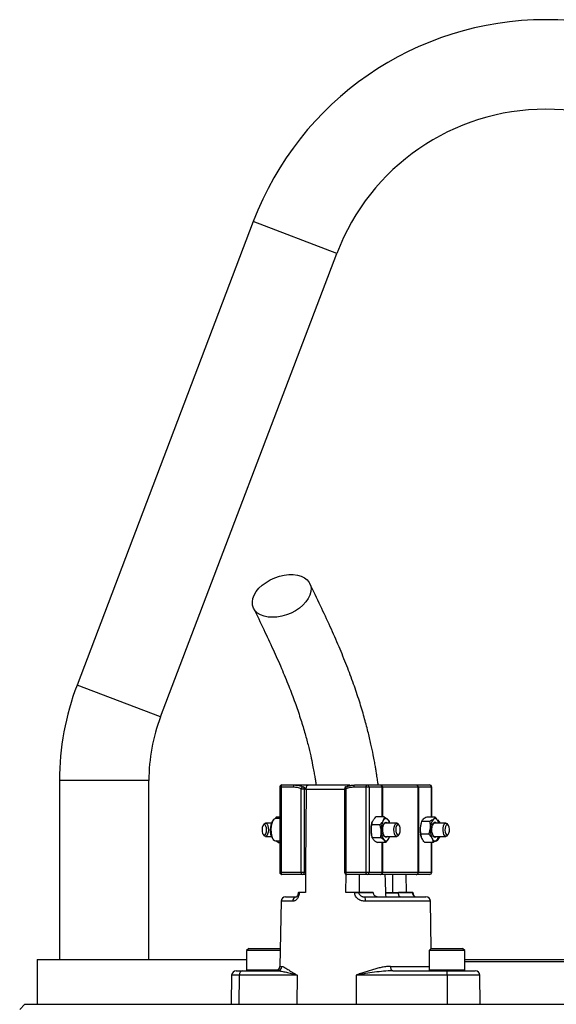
# Model space of a CAD drawing. Header units: millimetres. Extents: x 1218 to 2618, y 461 to 3503.
# Tile 5 of 6: x 1683 to 1923, y 3063 to 3503. Entities that reach past the tile are written whole.
import ezdxf

# ---------------------------------------------------------------- set-up
doc = ezdxf.new("R2010")
doc.units = ezdxf.units.MM

msp = doc.modelspace()

# ---------------------------------------------------------------- linework, layer by layer
at = {"color": 7, "linetype": 'Continuous', "lineweight": 25}
for p, q in [((1787.19, 3412.62), (1708.38, 3205.51)), ((1745.77, 3191.29), (1824.57, 3398.4)), ((1700.54, 3162.84), (1700.54, 3082.84)), ((1740.54, 3082.84), (1740.54, 3162.84)), ((1799.06, 3159.84), (1799.06, 3121.84)), ((1799.63, 3159.84), (1799.63, 3121.84)), ((1805.12, 3159.84), (1799.63, 3159.84)), ((1800.06, 3160.84), (1805.54, 3160.84)), ((1805.54, 3160.84), (1815.29, 3160.84)), ((1809.51, 3160.06), (1810.92, 3159.24)), ((1809.55, 3160.04), (1809.51, 3160.06)), ((1829.95, 3160.83), (1811.77, 3160.83)), ((1837.7, 3159.84), (1832.22, 3159.84)), ((1832.64, 3160.84), (1838.12, 3160.84)), ((1839.03, 3159.84), (1837.7, 3159.84)), ((1837.7, 3121.84), (1837.7, 3159.84)), ((1838.12, 3160.84), (1843.97, 3160.84)), ((1839.03, 3159.84), (1839.03, 3121.84)), ((1844.88, 3159.84), (1839.03, 3159.84)), ((1843.97, 3160.84), (1844.32, 3160.84)), ((1844.32, 3160.84), (1859.99, 3160.84)), ((1845.05, 3159.84), (1844.88, 3159.84)), ((1860.98, 3159.84), (1845.05, 3159.84)), ((1859.99, 3160.84), (1860.16, 3160.84)), ((1860.16, 3160.84), (1866.01, 3160.84)), ((1860.98, 3121.84), (1860.98, 3159.84)), ((1861.07, 3159.84), (1860.98, 3159.84)), ((1861.07, 3159.84), (1861.07, 3121.84)), ((1866.92, 3159.84), (1861.07, 3159.84)), ((1867.01, 3146.51), (1867.01, 3159.84)), ((1808.7, 3121.84), (1808.7, 3159.13)), ((1808.7, 3159.13), (1810.03, 3159.13)), ((1810.03, 3159.13), (1810.03, 3121.84)), ((1810.89, 3158.87), (1810.89, 3158.66)), ((1828.06, 3159.13), (1828.06, 3121.84)), ((1828.64, 3159.13), (1828.64, 3121.84)), ((1797.65, 3146.56), (1797.08, 3145.82)), ((1797.65, 3146.56), (1798.13, 3145.84)), ((1797.65, 3146.56), (1799.06, 3146.56)), ((1845.78, 3146.56), (1842.06, 3146.56)), ((1868.54, 3146.51), (1864.82, 3146.51)), ((1792.1, 3143.49), (1791.67, 3142.95)), ((1795.31, 3143.84), (1792.7, 3143.84)), ((1796.23, 3145.26), (1795.8, 3144.73)), ((1799.06, 3145.84), (1797.21, 3145.84)), ((1843.85, 3143.02), (1840.13, 3143.02)), ((1840.33, 3143.93), (1840.28, 3143.78)), ((1851.4, 3143.84), (1846.31, 3143.84)), ((1848.21, 3143.84), (1848.09, 3144.23)), ((1852.43, 3142.95), (1851.99, 3143.49)), ((1862.36, 3144.12), (1862.26, 3143.78)), ((1866.24, 3144.6), (1862.52, 3144.6)), ((1873.38, 3143.84), (1868.29, 3143.84)), ((1870.27, 3144.73), (1869.84, 3145.26)), ((1870.08, 3143.86), (1869.87, 3144.62)), ((1870.18, 3143.84), (1870.17, 3143.89)), ((1874.4, 3142.95), (1873.97, 3143.49)), ((1791.67, 3138.72), (1792.1, 3138.18)), ((1792.7, 3137.84), (1795.31, 3137.84)), ((1840.28, 3137.89), (1840.42, 3137.44)), ((1844.19, 3137.3), (1840.46, 3137.3)), ((1846.31, 3137.84), (1851.4, 3137.84)), ((1848.18, 3137.74), (1848.21, 3137.84)), ((1851.99, 3138.18), (1852.43, 3138.72)), ((1865.79, 3138.93), (1862.06, 3138.93)), ((1862.26, 3137.89), (1862.29, 3137.79)), ((1868.29, 3137.84), (1873.38, 3137.84)), ((1870.05, 3137.57), (1869.94, 3137.07)), ((1870.1, 3137.56), (1870.18, 3137.84)), ((1873.97, 3138.18), (1874.4, 3138.72)), ((1795.8, 3136.94), (1796.23, 3136.41)), ((1797.21, 3135.84), (1799.06, 3135.84)), ((1798.31, 3135.12), (1797.3, 3135.84)), ((1798.31, 3135.12), (1798.54, 3135.84)), ((1798.31, 3135.12), (1799.06, 3135.12)), ((1846.44, 3135.12), (1842.72, 3135.12)), ((1867.64, 3135.16), (1863.91, 3135.16)), ((1867.01, 3121.84), (1867.01, 3135.16)), ((1869.84, 3136.41), (1870.27, 3136.94)), ((1799.63, 3121.84), (1808.7, 3121.84)), ((1809.12, 3120.84), (1800.06, 3120.84)), ((1808.7, 3121.84), (1810.03, 3121.84)), ((1810.59, 3120.84), (1809.12, 3120.84)), ((1810.03, 3121.84), (1810.6, 3121.84)), ((1810.6, 3121.84), (1810.53, 3112.84)), ((1828.64, 3121.84), (1837.7, 3121.84)), ((1828.66, 3112.84), (1828.72, 3120.9)), ((1838.12, 3120.84), (1829.06, 3120.84)), ((1837.7, 3121.84), (1839.03, 3121.84)), ((1843.97, 3120.84), (1838.12, 3120.84)), ((1839.03, 3121.84), (1844.88, 3121.84)), ((1844.32, 3120.84), (1843.97, 3120.84)), ((1859.99, 3120.84), (1844.32, 3120.84)), ((1844.88, 3121.84), (1845.05, 3121.84)), ((1845.05, 3121.84), (1860.98, 3121.84)), ((1855.48, 3120.84), (1855.54, 3112.84)), ((1860.16, 3120.84), (1859.99, 3120.84)), ((1866.01, 3120.84), (1860.16, 3120.84)), ((1860.98, 3121.84), (1861.07, 3121.84)), ((1861.07, 3121.84), (1866.92, 3121.84)), ((1801.63, 3110.84), (1806.57, 3110.84)), ((1805.64, 3110.96), (1805.64, 3110.84)), ((1807.32, 3112.84), (1807.32, 3112.81)), ((1807.81, 3112.84), (1807.51, 3112.84)), ((1807.81, 3112.84), (1807.8, 3112.8)), ((1810.53, 3112.84), (1807.81, 3112.84)), ((1832.56, 3112.84), (1828.66, 3112.84)), ((1832.56, 3112.8), (1832.56, 3112.84)), ((1834.4, 3112.84), (1834.4, 3112.8)), ((1840.79, 3112.84), (1834.4, 3112.84)), ((1834.4, 3112.8), (1840.8, 3112.8)), ((1837.09, 3110.84), (1864.44, 3110.84)), ((1840.79, 3112.84), (1840.8, 3112.8)), ((1852.17, 3112.47), (1846.53, 3112.47)), ((1849.44, 3112.84), (1852.17, 3112.84)), ((1851.56, 3110.96), (1851.56, 3110.84)), ((1852.17, 3112.8), (1852.17, 3112.84)), ((1858.57, 3112.84), (1852.17, 3112.84)), ((1852.17, 3112.8), (1858.57, 3112.8)), ((1855.4, 3110.96), (1855.4, 3110.84)), ((1856.51, 3110.96), (1856.51, 3110.84)), ((1858.52, 3110.84), (1858.52, 3110.96)), ((1858.55, 3110.84), (1858.55, 3110.96)), ((1858.57, 3112.8), (1858.57, 3112.84)), ((1858.75, 3112.81), (1858.75, 3112.84)), ((1859.02, 3110.96), (1859.02, 3110.84)), ((1860.77, 3110.84), (1860.77, 3110.96)), ((1861.6, 3110.84), (1861.6, 3110.96)), ((1799.63, 3108.87), (1799.12, 3079.8)), ((1866.81, 3087.83), (1866.44, 3108.87)), ((1785.25, 3087.84), (1784.25, 3086.84)), ((1784.25, 3086.84), (1784.25, 3078.24)), ((1799.24, 3086.84), (1784.25, 3086.84)), ((1785.25, 3087.84), (1799.25, 3087.84)), ((1799.26, 3087.83), (1799.25, 3087.84)), ((1866.82, 3087.84), (1865.82, 3086.84)), ((1865.82, 3086.84), (1865.82, 3078.24)), ((1881.82, 3086.84), (1865.82, 3086.84)), ((1866.82, 3087.84), (1880.82, 3087.84)), ((1881.82, 3086.84), (1880.82, 3087.84)), ((1881.82, 3078.24), (1881.82, 3086.84)), ((1690.54, 3082.84), (1784.25, 3082.84)), ((1690.54, 3082.84), (1690.54, 3062.84)), ((1881.82, 3082.84), (1918.04, 3082.84)), ((1918.04, 3081.84), (1881.82, 3081.84)), ((1918.04, 3082.84), (1958.78, 3082.84)), ((1958.78, 3081.84), (1918.04, 3081.84)), ((1777.55, 3075.87), (1777.32, 3062.84)), ((1779.55, 3077.84), (1782.47, 3077.84)), ((1780.93, 3075.87), (1780.75, 3062.84)), ((1806.86, 3075.87), (1780.93, 3075.87)), ((1782.47, 3077.84), (1797.98, 3077.84)), ((1806.86, 3075.87), (1806.69, 3062.84)), ((1833.25, 3075.87), (1833.26, 3062.84)), ((1873.91, 3075.87), (1833.25, 3075.87)), ((1849.58, 3077.84), (1873.9, 3077.84)), ((1873.9, 3077.84), (1886.52, 3077.84)), ((1873.91, 3075.87), (1873.92, 3062.84)), ((1888.75, 3062.84), (1888.52, 3075.87)), ((1682.74, 3060.54), (1685.04, 3062.84))]:
    msp.add_line(p, q, dxfattribs=at)
at = {"color": 1, "linetype": 'Continuous', "lineweight": 25}
for p, q in [((1824.57, 3398.4), (1787.19, 3412.62)), ((1745.77, 3191.29), (1708.38, 3205.51)), ((1740.54, 3162.84), (1700.54, 3162.84)), ((1799.63, 3159.84), (1799.06, 3159.84)), ((1844.88, 3146.56), (1844.88, 3159.84)), ((1845.05, 3159.84), (1845.05, 3146.56)), ((1866.92, 3146.51), (1866.92, 3159.84)), ((1867.01, 3159.84), (1866.92, 3159.84)), ((1828.06, 3158.87), (1810.89, 3158.87)), ((1828.06, 3159.13), (1828.64, 3159.13)), ((1844.88, 3121.84), (1844.88, 3135.12)), ((1845.05, 3135.12), (1845.05, 3121.84)), ((1866.92, 3121.84), (1866.92, 3135.16)), ((1799.06, 3121.84), (1799.63, 3121.84)), ((1828.06, 3121.84), (1828.64, 3121.84)), ((1866.92, 3121.84), (1867.01, 3121.84)), ((1846.61, 3112.8), (1852.17, 3112.8)), ((1804.89, 3108.87), (1799.63, 3108.87)), ((1866.44, 3108.87), (1837.35, 3108.87)), ((1780.93, 3075.87), (1777.55, 3075.87)), ((1784.25, 3078.24), (1798.32, 3078.24)), ((1799.12, 3079.8), (1799.93, 3079.8)), ((1848.66, 3079.8), (1865.82, 3079.8)), ((1865.82, 3078.24), (1881.82, 3078.24)), ((1888.52, 3075.87), (1873.91, 3075.87))]:
    msp.add_line(p, q, dxfattribs=at)
at = {"color": 7, "linetype": 'Continuous', "lineweight": 25, "flags": 128}
for points in [[(1795.77, 3235.78), (1793.82, 3235.9), (1792.04, 3236.27), (1790.46, 3236.88), (1789.12, 3237.7), (1788.06, 3238.72), (1787.32, 3239.91), (1786.89, 3241.25), (1786.81, 3242.69), (1787.07, 3244.2), (1787.66, 3245.73), (1788.57, 3247.26), (1789.77, 3248.74), (1791.24, 3250.13), (1792.93, 3251.4), (1794.8, 3252.51), (1796.81, 3253.44), (1798.9, 3254.15), (1801.01, 3254.64), (1803.1, 3254.89), (1805.1, 3254.89), (1806.97, 3254.64), (1808.66, 3254.15), (1810.13, 3253.44), (1811.33, 3252.51), (1812.23, 3251.4), (1812.82, 3250.13), (1813.07, 3248.74), (1812.99, 3247.26), (1812.56, 3245.73), (1811.81, 3244.2), (1810.75, 3242.69), (1809.41, 3241.25), (1807.83, 3239.91), (1806.04, 3238.72), (1804.09, 3237.7), (1802.04, 3236.88), (1799.93, 3236.27), (1797.82, 3235.9), (1795.77, 3235.78)], [(1800.06, 3160.84), (1799.97, 3160.82), (1799.9, 3160.76), (1799.82, 3160.67), (1799.76, 3160.54), (1799.71, 3160.39), (1799.67, 3160.22), (1799.64, 3160.03), (1799.63, 3159.84)], [(1805.54, 3160.84), (1805.46, 3160.82), (1805.38, 3160.76), (1805.3, 3160.67), (1805.24, 3160.54), (1805.19, 3160.39), (1805.15, 3160.22), (1805.13, 3160.03), (1805.12, 3159.84)], [(1808.7, 3159.13), (1808.78, 3159.34), (1808.87, 3159.53), (1808.98, 3159.71), (1809.09, 3159.86), (1809.21, 3159.97), (1809.32, 3160.04), (1809.42, 3160.07), (1809.51, 3160.06)], [(1828.83, 3160.06), (1828.73, 3160.07), (1828.68, 3160.06)], [(1832.22, 3159.84), (1832.22, 3160.03), (1832.25, 3160.22), (1832.29, 3160.39), (1832.34, 3160.54), (1832.4, 3160.67), (1832.48, 3160.76), (1832.56, 3160.82), (1832.64, 3160.84)], [(1837.7, 3159.84), (1837.71, 3160.03), (1837.73, 3160.22), (1837.77, 3160.39), (1837.82, 3160.54), (1837.89, 3160.67), (1837.96, 3160.76), (1838.04, 3160.82), (1838.12, 3160.84)], [(1810.89, 3158.66), (1810.62, 3124.45), (1810.6, 3121.84)], [(1791.13, 3140.93), (1791.19, 3140.01), (1791.4, 3139.22), (1791.72, 3138.67), (1792.1, 3138.45), (1792.49, 3138.6), (1792.82, 3139.08), (1793.06, 3139.84), (1793.15, 3140.74), (1793.09, 3141.66), (1792.88, 3142.46), (1792.56, 3143), (1792.18, 3143.22), (1791.79, 3143.07), (1791.46, 3142.59), (1791.22, 3141.84), (1791.13, 3140.93)], [(1792.1, 3143.49), (1792.11, 3143.49), (1792.52, 3143.81), (1792.96, 3143.77), (1793.37, 3143.37), (1793.7, 3142.67), (1793.9, 3141.75), (1793.96, 3140.72), (1793.87, 3139.7), (1793.63, 3138.82), (1793.29, 3138.18), (1792.87, 3137.86), (1792.43, 3137.9), (1792.1, 3138.18)], [(1797.21, 3145.84), (1796.87, 3145.77), (1796.32, 3145.36), (1795.83, 3144.62), (1795.45, 3143.6), (1795.2, 3142.37), (1795.1, 3141.03)], [(1845.1, 3140.37), (1845.11, 3141.49), (1845.28, 3142.54), (1845.58, 3143.4), (1845.98, 3143.98), (1846.44, 3144.23), (1846.91, 3144.1), (1847.19, 3143.84)], [(1847.32, 3145.47), (1847.05, 3145.67), (1846.78, 3145.8), (1846.51, 3145.84), (1846.23, 3145.79), (1845.96, 3145.66), (1845.7, 3145.44), (1845.45, 3145.15), (1845.22, 3144.79)], [(1850.13, 3140.95), (1850.23, 3141.97), (1850.46, 3142.85), (1850.81, 3143.49), (1851.23, 3143.81), (1851.67, 3143.77), (1851.99, 3143.49)], [(1850.95, 3140.93), (1851.01, 3140.01), (1851.21, 3139.22), (1851.53, 3138.67), (1851.92, 3138.45), (1852.3, 3138.6), (1852.64, 3139.08), (1852.87, 3139.84), (1852.96, 3140.74), (1852.9, 3141.66), (1852.7, 3142.46), (1852.38, 3143), (1852, 3143.22), (1851.61, 3143.07), (1851.27, 3142.59), (1851.04, 3141.84), (1850.95, 3140.93)], [(1869.17, 3137.84), (1868.97, 3137.63), (1868.5, 3137.44), (1868.04, 3137.62), (1867.62, 3138.14), (1867.3, 3138.96), (1867.1, 3139.98), (1867.06, 3141.1), (1867.18, 3142.18), (1867.43, 3143.12), (1867.8, 3143.81), (1868.25, 3144.18), (1868.72, 3144.19), (1869.17, 3143.84)], [(1869.87, 3144.62), (1869.65, 3145.02), (1869.41, 3145.34), (1869.16, 3145.58), (1868.89, 3145.75), (1868.61, 3145.83), (1868.34, 3145.82), (1868.06, 3145.73), (1867.8, 3145.56)], [(1870.2, 3143.78), (1870.07, 3144.17), (1869.87, 3144.62)], [(1870.27, 3144.73), (1870.47, 3144.44), (1870.76, 3143.84)], [(1872.11, 3140.53), (1872.15, 3141.57), (1872.33, 3142.52), (1872.63, 3143.27), (1873.03, 3143.72), (1873.47, 3143.83), (1873.89, 3143.57), (1873.97, 3143.49)], [(1872.93, 3140.59), (1873.04, 3139.7), (1873.3, 3138.98), (1873.64, 3138.55), (1874.03, 3138.46), (1874.41, 3138.74), (1874.71, 3139.33), (1874.9, 3140.15), (1874.94, 3141.08), (1874.82, 3141.97), (1874.57, 3142.69), (1874.22, 3143.12), (1873.83, 3143.21), (1873.45, 3142.94), (1873.15, 3142.34), (1872.97, 3141.52), (1872.93, 3140.59)], [(1795.1, 3141.03), (1795.16, 3139.68), (1795.37, 3138.41), (1795.71, 3137.32), (1796.17, 3136.49), (1796.7, 3135.98), (1797.21, 3135.84)], [(1847.19, 3137.84), (1846.83, 3137.52), (1846.36, 3137.46), (1845.9, 3137.77), (1845.52, 3138.41), (1845.24, 3139.31), (1845.1, 3140.37)], [(1851.99, 3138.18), (1851.99, 3138.18), (1851.57, 3137.86), (1851.13, 3137.9), (1850.72, 3138.3), (1850.4, 3139), (1850.19, 3139.92), (1850.13, 3140.95)], [(1868.86, 3135.84), (1869.21, 3135.91), (1869.76, 3136.32), (1870.24, 3137.07), (1870.55, 3137.84)], [(1873.97, 3138.18), (1873.72, 3137.95), (1873.28, 3137.84), (1872.86, 3138.1), (1872.49, 3138.68), (1872.23, 3139.53), (1872.11, 3140.53)], [(1845.72, 3136.21), (1845.98, 3136), (1846.25, 3135.88), (1846.53, 3135.84), (1846.8, 3135.88), (1847.08, 3136.01), (1847.34, 3136.23), (1847.58, 3136.52), (1847.81, 3136.89)], [(1867.12, 3137.05), (1867.34, 3136.65), (1867.58, 3136.33), (1867.83, 3136.09), (1868.1, 3135.92), (1868.38, 3135.84), (1868.65, 3135.85), (1868.93, 3135.94), (1869.19, 3136.12)], [(1799.63, 3121.84), (1799.64, 3121.64), (1799.67, 3121.45), (1799.71, 3121.28), (1799.76, 3121.13), (1799.82, 3121), (1799.9, 3120.91), (1799.97, 3120.85), (1800.06, 3120.84)], [(1809.12, 3120.84), (1809.04, 3120.85), (1808.96, 3120.91), (1808.89, 3121), (1808.82, 3121.13), (1808.77, 3121.28), (1808.73, 3121.45), (1808.71, 3121.64), (1808.7, 3121.84)], [(1829.06, 3120.84), (1828.98, 3120.85), (1828.9, 3120.91), (1828.82, 3121), (1828.76, 3121.13), (1828.71, 3121.28), (1828.67, 3121.45), (1828.64, 3121.64), (1828.64, 3121.84)], [(1834.76, 3112.84), (1834.72, 3117.6), (1834.69, 3120.84)], [(1838.12, 3120.84), (1838.04, 3120.85), (1837.96, 3120.91), (1837.89, 3121), (1837.82, 3121.13), (1837.77, 3121.28), (1837.73, 3121.45), (1837.71, 3121.64), (1837.7, 3121.84)], [(1849.5, 3120.84), (1849.48, 3117.6), (1849.44, 3112.84)], [(1849.58, 3077.84), (1849.4, 3077.87), (1849.23, 3077.98), (1849.07, 3078.17), (1848.93, 3078.41), (1848.82, 3078.71), (1848.73, 3079.05), (1848.68, 3079.42), (1848.66, 3079.8)]]:
    msp.add_lwpolyline(points, dxfattribs=at)
at = {"color": 1, "linetype": 'Continuous', "lineweight": 25, "flags": 128}
for points in [[(1828.68, 3160.06), (1828.65, 3160.04), (1828.59, 3159.97), (1828.55, 3159.86), (1828.53, 3159.71), (1828.54, 3159.53), (1828.58, 3159.34), (1828.64, 3159.13)], [(1807.32, 3112.81), (1807.32, 3112.81), (1807.34, 3112.81), (1807.4, 3112.81), (1807.5, 3112.81), (1807.63, 3112.8), (1807.8, 3112.8)]]:
    msp.add_lwpolyline(points, dxfattribs=at)
at = {"color": 7, "linetype": 'Continuous', "lineweight": 25}
for centre, radius, start, end in [((1918.04, 3362.84), 140, 20.8321, 159.1679), ((1918.04, 3362.84), 100, 20.8321, 159.1679), ((1820.54, 3162.84), 120, 159.1679, 180), ((1820.54, 3162.84), 80, 159.1679, 180), ((1800.06, 3159.84), 1, 90, 180), ((1809.12, 3159.13), 1, 64.3345, 67.9451), ((1829.06, 3159.13), 1, 112.0549, 180), ((1838.07, 3159.88), 0.957, 357.3247, 87.0479), ((1843.92, 3159.88), 0.957, 357.3247, 87.0479), ((1844.16, 3159.95), 0.898, 352.6197, 79.9172), ((1859.99, 3159.84), 0.996, 359.7741, 89.7723), ((1860.12, 3159.88), 0.957, 357.3247, 87.0479), ((1866.01, 3159.84), 1, 0, 90), ((1865.97, 3159.88), 0.957, 357.3247, 87.0479), ((1801.17, 3141.31), 6.36, 147.4686, 182.6854), ((1850.39, 3140.87), 10.52, 163.9279, 183.8963), ((1853.56, 3140.97), 9.17, 155.3697, 185.0628), ((1846.76, 3142.44), 1.47, 107.9814, 169.1767), ((1844.27, 3142.73), 4.1, 14.8909, 41.873), ((1872.53, 3140.82), 10.68, 174.933, 195.9486), ((1871.21, 3141.1), 9.35, 163.3235, 175.919), ((1875.97, 3140.77), 9.61, 174.0264, 202.7831), ((1872.22, 3141.8), 5.8, 139.6619, 180.346), ((1868.74, 3142.44), 1.47, 107.9814, 169.1767), ((1866.45, 3142.69), 4.26, 15.6036, 37.1113), ((1801.58, 3140.51), 6.79, 175.7411, 211.6503), ((1849.54, 3140.63), 9.66, 182.8275, 196.5207), ((1850.78, 3140.05), 6.35, 179.0491, 217.2551), ((1846.76, 3139.23), 1.47, 190.8233, 252.0186), ((1842.77, 3139.54), 5.7, 332.2291, 343.1384), ((1868.74, 3139.23), 1.47, 190.8233, 252.0186), ((1866.43, 3138.86), 3.9, 315.1638, 345.4967), ((1867.46, 3139.08), 3.52, 322.7544, 339.3893), ((1800.06, 3121.84), 1, 180, 270), ((1809.07, 3121.79), 0.957, 272.9521, 2.6753), ((1829.06, 3121.84), 1, 180, 270), ((1838.07, 3121.79), 0.957, 272.9521, 2.6753), ((1843.92, 3121.79), 0.957, 272.9521, 2.6753), ((1844.16, 3121.72), 0.898, 280.0828, 7.3803), ((1859.99, 3121.83), 0.996, 270.2277, 0.2259), ((1860.12, 3121.79), 0.957, 272.9521, 2.6753), ((1866.01, 3121.84), 1, 270, 0), ((1865.97, 3121.79), 0.957, 272.9521, 2.6753), ((1801.63, 3108.84), 2, 90, 179), ((1806.74, 3108.99), 1.86, 95.1923, 183.5831), ((1833.48, 3052.03), 60.77, 89.1323, 90.8677), ((1833.37, 3109.35), 4, 353.1599, 21.8134), ((1864.44, 3108.84), 2, 1, 90), ((1779.55, 3075.84), 2, 90, 179), ((1782.73, 3076.05), 1.81, 98.2078, 185.6181), ((1784.65, 3078.24), 0.4, 180, 270), ((1797.12, 3079.84), 2, 270, 359), ((1797.96, 3079.81), 1.98, 270.6876, 359.7031), ((1866.22, 3078.24), 0.4, 180, 270), ((1798.18, 3076.36), 75.74, 359.6326, 1.1193), ((1881.42, 3078.24), 0.4, 270, 0), ((1886.52, 3075.84), 2, 1, 90)]:
    msp.add_arc(centre, radius, start, end, dxfattribs=at)
at = {"color": 1, "linetype": 'Continuous', "lineweight": 25}
for centre, radius, start, end in [((1809.14, 3159.25), 0.891, 352.8679, 62.5299), ((1858.46, 3118.95), 6.15, 271.0206, 272.7648)]:
    msp.add_arc(centre, radius, start, end, dxfattribs=at)
at = {"color": 7, "linetype": 'Continuous', "lineweight": 25}
for points, knots in [([(1843.1, 3160.84), (1843.01, 3161.49), (1842.81, 3163.03), (1842.49, 3165.16), (1842.15, 3167.26), (1841.82, 3169.26), (1841.39, 3171.62), (1840.75, 3174.98), (1839.8, 3179.44), (1838.46, 3185.09), (1836.75, 3191.51), (1834.61, 3198.6), (1832.03, 3206.25), (1829, 3214.36), (1825.49, 3222.87), (1821.55, 3231.8), (1817.19, 3241.18), (1814.12, 3247.55), (1812.53, 3250.85)], [0, 0, 0, 0, 0.017755, 0.041783, 0.058729, 0.075491, 0.09752, 0.124827, 0.170585, 0.226164, 0.291445, 0.36609, 0.449746, 0.542337, 0.643751, 0.753769, 0.872422, 1, 1, 1, 1]), ([(1787.35, 3239.84), (1788.88, 3236.67), (1791.81, 3230.58), (1795.99, 3221.67), (1799.73, 3213.27), (1803.01, 3205.37), (1805.82, 3197.96), (1808.17, 3191.07), (1810.1, 3184.76), (1811.64, 3179.09), (1812.83, 3174.15), (1813.69, 3170.16), (1814.28, 3167.1), (1814.69, 3164.86), (1815.03, 3162.85), (1815.23, 3161.56), (1815.34, 3160.83)], [0, 0, 0, 0, 0.1389462, 0.2671598, 0.3844372, 0.4907683, 0.5862231, 0.6710377, 0.7455101, 0.8098253, 0.864116, 0.9085071, 0.9380013, 0.9607061, 0.9780519, 1, 1, 1, 1]), ([(1808.7, 3159.13), (1808.12, 3159.37), (1807.53, 3159.54), (1806.34, 3159.78), (1805.73, 3159.84), (1805.12, 3159.84)], [0, 0, 0, 0, 0.5, 0.5, 1, 1, 1, 1]), ([(1805.54, 3160.84), (1806.22, 3160.84), (1806.89, 3160.77), (1808.22, 3160.51), (1808.87, 3160.31), (1809.51, 3160.06)], [0, 0, 0, 0, 0.5, 0.5, 1, 1, 1, 1]), ([(1810.89, 3158.87), (1810.89, 3159), (1810.9, 3159.14), (1810.92, 3159.4), (1810.94, 3159.53), (1811.01, 3159.9), (1811.08, 3160.12), (1811.21, 3160.38), (1811.26, 3160.46), (1811.36, 3160.6), (1811.41, 3160.66), (1811.57, 3160.79), (1811.68, 3160.84), (1811.8, 3160.83)], [0, 0, 0, 0, 0.125, 0.125, 0.25, 0.25, 0.5, 0.5, 0.625, 0.625, 0.75, 0.75, 1, 1, 1, 1]), ([(1832.22, 3159.84), (1831.6, 3159.84), (1830.99, 3159.78), (1829.8, 3159.54), (1829.21, 3159.37), (1828.64, 3159.13)], [0, 0, 0, 0, 0.5, 0.5, 1, 1, 1, 1]), ([(1828.83, 3160.06), (1829.44, 3160.32), (1830.07, 3160.51), (1831.34, 3160.77), (1831.98, 3160.84), (1832.64, 3160.84)], [0, 0, 0, 0, 0.5, 0.5, 1, 1, 1, 1]), ([(1829.92, 3160.83), (1829.86, 3160.83), (1829.69, 3160.81), (1829.45, 3160.62), (1829.33, 3160.32), (1829.27, 3160.21)], [0, 0, 0, 0, 0.266292, 0.706254, 1, 1, 1, 1]), ([(1830.56, 3160.58), (1830.43, 3160.68), (1830.22, 3160.83), (1830, 3160.83), (1829.92, 3160.83)], [0, 0, 0, 0, 0.644397, 1, 1, 1, 1]), ([(1840.69, 3144.79), (1840.77, 3144.94), (1840.86, 3145.09), (1841.06, 3145.39), (1841.17, 3145.53), (1841.52, 3145.98), (1841.78, 3146.27), (1842.06, 3146.56)], [0, 0, 0, 0, 0.25, 0.25, 0.5, 0.5, 1, 1, 1, 1]), ([(1864.82, 3146.51), (1864.51, 3146.35), (1864.22, 3146.19), (1863.69, 3145.88), (1863.46, 3145.72), (1863.27, 3145.56)], [0, 0, 0, 0, 0.5, 0.5, 1, 1, 1, 1]), ([(1868.54, 3146.51), (1868.48, 3146.35), (1868.39, 3146.19), (1868.15, 3145.88), (1867.99, 3145.72), (1867.8, 3145.56)], [0, 0, 0, 0, 0.5, 0.5, 1, 1, 1, 1]), ([(1869.87, 3144.62), (1869.79, 3144.78), (1869.71, 3144.95), (1869.51, 3145.26), (1869.41, 3145.42), (1869.07, 3145.89), (1868.82, 3146.2), (1868.54, 3146.51)], [0, 0, 0, 0, 0.25, 0.25, 0.5, 0.5, 1, 1, 1, 1]), ([(1839.89, 3140.16), (1839.86, 3140.64), (1839.88, 3141.13), (1839.96, 3142.09), (1840.04, 3142.55), (1840.13, 3143.02)], [0, 0, 0, 0, 0.5, 0.5, 1, 1, 1, 1]), ([(1845.22, 3144.79), (1845.14, 3144.64), (1845.05, 3144.49), (1844.85, 3144.19), (1844.74, 3144.04), (1844.39, 3143.6), (1844.13, 3143.31), (1843.85, 3143.02)], [0, 0, 0, 0, 0.25, 0.25, 0.5, 0.5, 1, 1, 1, 1]), ([(1844.42, 3140.16), (1844.4, 3140.64), (1844.33, 3141.13), (1844.13, 3142.09), (1844, 3142.55), (1843.85, 3143.02)], [0, 0, 0, 0, 0.5, 0.5, 1, 1, 1, 1]), ([(1847.32, 3145.47), (1847.41, 3145.37), (1847.5, 3145.28), (1847.65, 3145.1), (1847.72, 3145), (1847.9, 3144.73), (1847.98, 3144.55), (1848.04, 3144.37)], [0, 0, 0, 0, 0.25, 0.25, 0.5, 0.5, 1, 1, 1, 1]), ([(1861.89, 3141.77), (1861.87, 3141.53), (1861.86, 3141.28), (1861.86, 3140.81), (1861.86, 3140.57), (1861.91, 3139.86), (1861.98, 3139.39), (1862.06, 3138.93)], [0, 0, 0, 0, 0.25, 0.25, 0.5, 0.5, 1, 1, 1, 1]), ([(1863.27, 3145.56), (1863.07, 3145.39), (1862.91, 3145.23), (1862.67, 3144.91), (1862.58, 3144.76), (1862.52, 3144.6)], [0, 0, 0, 0, 0.5, 0.5, 1, 1, 1, 1]), ([(1867.8, 3145.56), (1867.6, 3145.39), (1867.37, 3145.23), (1866.84, 3144.91), (1866.55, 3144.76), (1866.24, 3144.6)], [0, 0, 0, 0, 0.5, 0.5, 1, 1, 1, 1]), ([(1866.42, 3141.77), (1866.44, 3142.01), (1866.45, 3142.25), (1866.45, 3142.73), (1866.44, 3142.96), (1866.39, 3143.67), (1866.33, 3144.14), (1866.24, 3144.6)], [0, 0, 0, 0, 0.25, 0.25, 0.5, 0.5, 1, 1, 1, 1]), ([(1840.46, 3137.3), (1840.31, 3137.76), (1840.18, 3138.24), (1839.99, 3139.19), (1839.92, 3139.67), (1839.89, 3140.16)], [0, 0, 0, 0, 0.5, 0.5, 1, 1, 1, 1]), ([(1844.19, 3137.3), (1844.28, 3137.76), (1844.36, 3138.24), (1844.44, 3139.19), (1844.45, 3139.67), (1844.42, 3140.16)], [0, 0, 0, 0, 0.5, 0.5, 1, 1, 1, 1]), ([(1845.72, 3136.21), (1845.62, 3136.3), (1845.52, 3136.39), (1845.29, 3136.58), (1845.17, 3136.67), (1844.78, 3136.94), (1844.49, 3137.12), (1844.19, 3137.3)], [0, 0, 0, 0, 0.25, 0.25, 0.5, 0.5, 1, 1, 1, 1]), ([(1847.81, 3136.89), (1847.84, 3136.93), (1848, 3137.22), (1848.06, 3137.52), (1848.11, 3137.77)], [0, 0, 0, 0, 0.140916, 1, 1, 1, 1]), ([(1862.58, 3137.05), (1862.51, 3137.21), (1862.44, 3137.37), (1862.32, 3137.68), (1862.27, 3137.84), (1862.14, 3138.31), (1862.09, 3138.62), (1862.06, 3138.93)], [0, 0, 0, 0, 0.25, 0.25, 0.5, 0.5, 1, 1, 1, 1]), ([(1841.19, 3136.21), (1841.28, 3136.11), (1841.39, 3136.02), (1841.62, 3135.84), (1841.74, 3135.75), (1842.13, 3135.47), (1842.41, 3135.29), (1842.72, 3135.12)], [0, 0, 0, 0, 0.25, 0.25, 0.5, 0.5, 1, 1, 1, 1]), ([(1867.12, 3137.05), (1867.19, 3136.89), (1867.26, 3136.73), (1867.38, 3136.41), (1867.43, 3136.25), (1867.56, 3135.78), (1867.61, 3135.47), (1867.64, 3135.16)], [0, 0, 0, 0, 0.25, 0.25, 0.5, 0.5, 1, 1, 1, 1]), ([(1869.19, 3136.12), (1869, 3135.95), (1868.76, 3135.79), (1868.23, 3135.47), (1867.94, 3135.32), (1867.64, 3135.16)], [0, 0, 0, 0, 0.5, 0.5, 1, 1, 1, 1]), ([(1869.94, 3137.07), (1869.87, 3136.91), (1869.79, 3136.75), (1869.54, 3136.44), (1869.39, 3136.28), (1869.19, 3136.12)], [0, 0, 0, 0, 0.5, 0.5, 1, 1, 1, 1]), ([(1846.58, 3110.84), (1846.5, 3113.45), (1846.39, 3116.78), (1846.24, 3120.11), (1846.2, 3120.84)], [0, 0, 0, 0, 0.782511, 1, 1, 1, 1]), ([(1807.8, 3112.8), (1807.8, 3112.51), (1807.77, 3112.23), (1807.67, 3111.68), (1807.59, 3111.4), (1807.41, 3110.9), (1807.3, 3110.67), (1807.05, 3110.24), (1806.91, 3110.05), (1806.63, 3109.7), (1806.47, 3109.55), (1806.16, 3109.3), (1806, 3109.2), (1805.68, 3109.03), (1805.52, 3108.97), (1805.2, 3108.89), (1805.04, 3108.87), (1804.89, 3108.87)], [0, 0, 0, 0, 0.125, 0.125, 0.25, 0.25, 0.375, 0.375, 0.5, 0.5, 0.625, 0.625, 0.75, 0.75, 0.875, 0.875, 1, 1, 1, 1]), ([(1807.31, 3112.81), (1807.3, 3112.65), (1807.29, 3112.27), (1807.13, 3111.71), (1806.89, 3111.22), (1806.64, 3110.9), (1806.48, 3110.82), (1806.51, 3110.83), (1806.52, 3110.83)], [0, 0, 0, 0, 0.121238, 0.294154, 0.477387, 0.680878, 0.915796, 1, 1, 1, 1]), ([(1807.34, 3112.84), (1807.34, 3112.84), (1807.35, 3112.84), (1807.55, 3112.84), (1807.75, 3112.84), (1807.81, 3112.84)], [0, 0, 0, 0, 0.334921, 0.807755, 1, 1, 1, 1]), ([(1832.56, 3112.84), (1832.75, 3112.84), (1832.94, 3112.84), (1833.31, 3112.84), (1833.49, 3112.84), (1833.81, 3112.84), (1833.96, 3112.84), (1834.21, 3112.84), (1834.32, 3112.84), (1834.4, 3112.84)], [0, 0, 0, 0, 0.25, 0.25, 0.5, 0.5, 0.75, 0.75, 1, 1, 1, 1]), ([(1837.35, 3108.87), (1836.78, 3108.87), (1836.21, 3108.95), (1835.39, 3109.19), (1835.12, 3109.3), (1834.61, 3109.55), (1834.36, 3109.7), (1834.02, 3109.95), (1833.91, 3110.05), (1833.69, 3110.24), (1833.59, 3110.34), (1833.31, 3110.66), (1833.14, 3110.89), (1832.86, 3111.4), (1832.75, 3111.67), (1832.61, 3112.22), (1832.56, 3112.51), (1832.56, 3112.8)], [0, 0, 0, 0, 0.25, 0.25, 0.375, 0.375, 0.5, 0.5, 0.5625, 0.5625, 0.625, 0.625, 0.75, 0.75, 0.875, 0.875, 1, 1, 1, 1]), ([(1834.4, 3112.8), (1834.4, 3112.64), (1834.43, 3112.47), (1834.53, 3112.17), (1834.6, 3112.02), (1834.78, 3111.76), (1834.89, 3111.64), (1835.12, 3111.43), (1835.25, 3111.34), (1835.52, 3111.18), (1835.65, 3111.12), (1835.93, 3111.01), (1836.08, 3110.97), (1836.51, 3110.86), (1836.8, 3110.84), (1837.09, 3110.84)], [0, 0, 0, 0, 0.125, 0.125, 0.25, 0.25, 0.375, 0.375, 0.5, 0.5, 0.625, 0.625, 0.75, 0.75, 1, 1, 1, 1]), ([(1840.86, 3112.47), (1840.9, 3112.31), (1840.97, 3112.16), (1841.14, 3111.89), (1841.24, 3111.77), (1841.56, 3111.45), (1841.82, 3111.28), (1842.35, 3111.04), (1842.63, 3110.96), (1843.19, 3110.86), (1843.46, 3110.84), (1843.74, 3110.84)], [0, 0, 0, 0, 0.125, 0.125, 0.25, 0.25, 0.5, 0.5, 0.75, 0.75, 1, 1, 1, 1]), ([(1852.86, 3110.84), (1852.81, 3110.84), (1852.76, 3110.86), (1852.65, 3110.96), (1852.59, 3111.04), (1852.48, 3111.22), (1852.45, 3111.29), (1852.38, 3111.46), (1852.35, 3111.55), (1852.28, 3111.77), (1852.25, 3111.89), (1852.2, 3112.16), (1852.18, 3112.31), (1852.17, 3112.47)], [0, 0, 0, 0, 0.25, 0.25, 0.5, 0.5, 0.625, 0.625, 0.75, 0.75, 0.875, 0.875, 1, 1, 1, 1]), ([(1858.57, 3112.84), (1858.65, 3112.84), (1858.77, 3112.84), (1858.74, 3112.84), (1858.73, 3112.84)], [0, 0, 0, 0, 0.773787, 1, 1, 1, 1]), ([(1859.5, 3110.84), (1859.43, 3110.84), (1859.35, 3110.86), (1859.17, 3111), (1859.07, 3111.11), (1858.92, 3111.34), (1858.88, 3111.43), (1858.78, 3111.64), (1858.74, 3111.76), (1858.66, 3112.02), (1858.63, 3112.17), (1858.58, 3112.48), (1858.57, 3112.64), (1858.57, 3112.8)], [0, 0, 0, 0, 0.25, 0.25, 0.5, 0.5, 0.625, 0.625, 0.75, 0.75, 0.875, 0.875, 1, 1, 1, 1]), ([(1859.55, 3110.83), (1859.56, 3110.83), (1859.58, 3110.82), (1859.41, 3110.92), (1859.13, 3111.28), (1858.89, 3111.84), (1858.76, 3112.38), (1858.77, 3112.71), (1858.77, 3112.81)], [0, 0, 0, 0, 0.102796, 0.332029, 0.563234, 0.743423, 0.925253, 1, 1, 1, 1]), ([(1797.98, 3077.84), (1798.28, 3077.84), (1798.59, 3077.81), (1799.22, 3077.74), (1799.55, 3077.69), (1800.56, 3077.5), (1801.27, 3077.34), (1802.76, 3076.97), (1803.54, 3076.76), (1805.15, 3076.33), (1805.99, 3076.1), (1806.86, 3075.87)], [0, 0, 0, 0, 0.125, 0.125, 0.25, 0.25, 0.5, 0.5, 0.75, 0.75, 1, 1, 1, 1]), ([(1799.93, 3079.8), (1800.09, 3079.8), (1800.26, 3079.76), (1800.64, 3079.62), (1800.85, 3079.52), (1801.52, 3079.15), (1802.04, 3078.83), (1802.91, 3078.27), (1803.22, 3078.07), (1803.87, 3077.66), (1804.21, 3077.45), (1804.92, 3077.01), (1805.28, 3076.78), (1805.86, 3076.44), (1806.05, 3076.33), (1806.45, 3076.1), (1806.65, 3075.99), (1806.86, 3075.87)], [0, 0, 0, 0, 0.125, 0.125, 0.25, 0.25, 0.5, 0.5, 0.625, 0.625, 0.75, 0.75, 0.875, 0.875, 0.9375, 0.9375, 1, 1, 1, 1]), ([(1848.66, 3079.8), (1848.04, 3079.8), (1847.42, 3079.76), (1846.16, 3079.62), (1845.53, 3079.52), (1844.27, 3079.28), (1843.63, 3079.13), (1842.34, 3078.82), (1841.69, 3078.64), (1839.75, 3078.08), (1838.46, 3077.67), (1836.52, 3077.01), (1835.87, 3076.79), (1834.89, 3076.45), (1834.56, 3076.33), (1834.07, 3076.16), (1833.91, 3076.1), (1833.58, 3075.99), (1833.42, 3075.93), (1833.25, 3075.87)], [0, 0, 0, 0, 0.125, 0.125, 0.25, 0.25, 0.375, 0.375, 0.5, 0.5, 0.75, 0.75, 0.875, 0.875, 0.9375, 0.9375, 0.96875, 0.96875, 1, 1, 1, 1]), ([(1849.58, 3077.84), (1848.23, 3077.84), (1846.88, 3077.75), (1844.17, 3077.51), (1842.81, 3077.34), (1840.09, 3076.97), (1838.72, 3076.76), (1836.67, 3076.43), (1835.99, 3076.32), (1834.62, 3076.1), (1833.94, 3075.98), (1833.25, 3075.87)], [0, 0, 0, 0, 0.25, 0.25, 0.5, 0.5, 0.75, 0.75, 0.875, 0.875, 1, 1, 1, 1]), ([(1685.04, 3062.84), (1685.06, 3062.84), (1685.09, 3062.84), (1685.14, 3062.84), (1685.2, 3062.84), (1685.27, 3062.84), (1685.35, 3062.84), (1685.44, 3062.84), (1685.54, 3062.84), (1685.65, 3062.84), (1685.76, 3062.84), (1685.89, 3062.84), (1686.02, 3062.84), (1686.17, 3062.84), (1686.32, 3062.84), (1686.48, 3062.84), (1686.65, 3062.84), (1686.83, 3062.84), (1687.02, 3062.84), (1687.22, 3062.84), (1687.43, 3062.84), (1687.64, 3062.84), (1687.87, 3062.84), (1688.11, 3062.84), (1688.35, 3062.84), (1688.6, 3062.84), (1688.87, 3062.84), (1689.14, 3062.84), (1689.42, 3062.84), (1689.71, 3062.84), (1690.01, 3062.84), (1690.32, 3062.84), (1690.63, 3062.84), (1690.96, 3062.84), (1691.29, 3062.84), (1691.64, 3062.84), (1692.39, 3062.84), (1693.61, 3062.84), (1695.43, 3062.84), (1697.41, 3062.84), (1700.28, 3062.84), (1704.29, 3062.84), (1711.53, 3062.84), (1722.11, 3062.84), (1737.09, 3062.84), (1754.15, 3062.84), (1769.94, 3062.84), (1783.38, 3062.84), (1793.84, 3062.84), (1804.67, 3062.84), (1815.78, 3062.84), (1827.15, 3062.84), (1838.74, 3062.84), (1850.56, 3062.84), (1862.57, 3062.84), (1874.73, 3062.84), (1887, 3062.84), (1899.35, 3062.84), (1909.67, 3062.84), (1917.94, 3062.84), (1924.13, 3062.84), (1930.3, 3062.84), (1935.34, 3062.84), (1939.23, 3062.84), (1942, 3062.84), (1944.75, 3062.84), (1947.51, 3062.84), (1950.25, 3062.84), (1952.99, 3062.84), (1955.73, 3062.84), (1958.45, 3062.84), (1960.27, 3062.84), (1961.17, 3062.84)], [0, 0, 0, 0, 0.003572, 0.007142, 0.010709, 0.014275, 0.017839, 0.021401, 0.024962, 0.028521, 0.032079, 0.035636, 0.039193, 0.042748, 0.046303, 0.049858, 0.053412, 0.056966, 0.06052, 0.064075, 0.067629, 0.071185, 0.07474, 0.078297, 0.081855, 0.085413, 0.088973, 0.092534, 0.096097, 0.099662, 0.103228, 0.106796, 0.110367, 0.113939, 0.117515, 0.121092, 0.124673, 0.140283, 0.155884, 0.171487, 0.187107, 0.218476, 0.249841, 0.312138, 0.374594, 0.436978, 0.49955, 0.530806, 0.562088, 0.593462, 0.624833, 0.655948, 0.687107, 0.718341, 0.749584, 0.780883, 0.812104, 0.843332, 0.874654, 0.890267, 0.90586, 0.921444, 0.937029, 0.944046, 0.951055, 0.958058, 0.965056, 0.97205, 0.97904, 0.986028, 0.993014, 1, 1, 1, 1])]:
    msp.add_open_spline(points, degree=3, knots=knots, dxfattribs=at)
for points in [[(1810.89, 3158.66), (1810.6, 3158.84), (1810.32, 3159), (1810.03, 3159.13)], [(1845.78, 3146.56), (1845.71, 3145.98), (1845.55, 3145.39), (1845.22, 3144.79)], [(1845.78, 3146.56), (1846.4, 3146.2), (1846.93, 3145.84), (1847.32, 3145.47)], [(1840.13, 3143.02), (1840.2, 3143.6), (1840.36, 3144.18), (1840.69, 3144.79)], [(1862.52, 3144.6), (1862.2, 3143.67), (1861.96, 3142.73), (1861.89, 3141.77)], [(1865.79, 3138.93), (1866.11, 3139.86), (1866.34, 3140.8), (1866.42, 3141.77)], [(1840.46, 3137.3), (1840.59, 3136.94), (1840.8, 3136.58), (1841.19, 3136.21)], [(1865.79, 3138.93), (1866.34, 3138.31), (1866.8, 3137.69), (1867.12, 3137.05)], [(1846.44, 3135.12), (1846.32, 3135.47), (1846.1, 3135.83), (1845.72, 3136.21)], [(1846.44, 3135.12), (1847.01, 3135.69), (1847.48, 3136.28), (1847.81, 3136.89)], [(1863.91, 3135.16), (1863.36, 3135.78), (1862.9, 3136.4), (1862.58, 3137.05)], [(1840.8, 3112.8), (1840.8, 3112.68), (1840.82, 3112.57), (1840.86, 3112.47)], [(1852.17, 3112.8), (1852.17, 3112.68), (1852.17, 3112.57), (1852.17, 3112.47)]]:
    msp.add_open_spline(points, degree=3, dxfattribs=at)

doc.saveas('drawing.dxf')
